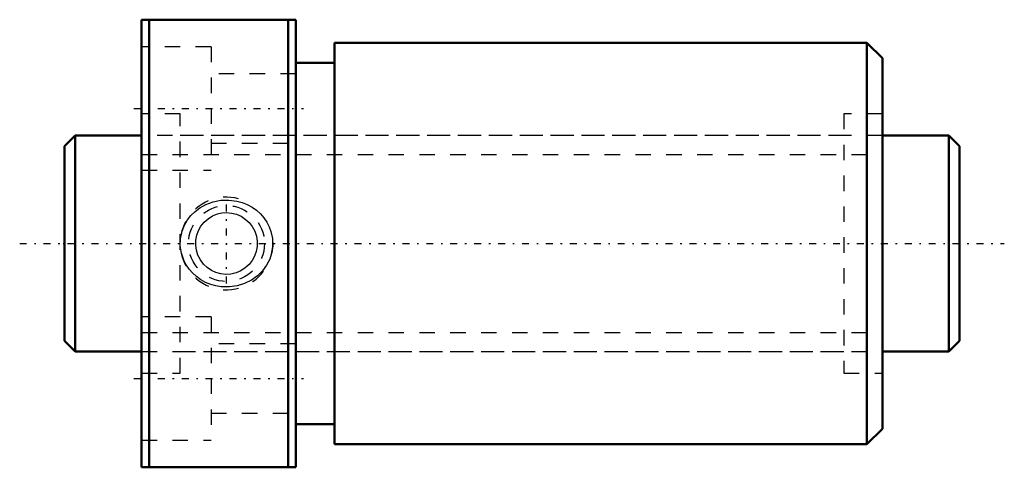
# Model space of a CAD drawing. Header units: millimetres. Extents: x -2.9 to 60.9, y -14.5 to 14.5.
import ezdxf

# ---------------------------------------------------------------- set-up
doc = ezdxf.new("R2010")
doc.units = ezdxf.units.MM
doc.linetypes.add('Center', pattern=[1.5, 0.45, -0.5, 0.05, -0.5])
doc.linetypes.add('Dashed', pattern=[2, 1, -1])
for name, color, linetype, lineweight in [('2d ConnectionPoints', 7, 'Continuous', 50), ('AM_0', 7, 'Continuous', 50), ('AM_5', 3, 'Continuous', 25), ('AM_7', 7, 'Center', 25), ('AM_9', 6, 'Dashed', 25)]:
    doc.layers.add(name, color=color, linetype=linetype, lineweight=lineweight)

# ---------------------------------------------------------------- blocks, each defined once
blk = doc.blocks.new('1_DIK_1404_4RR_Nut_0_in_DIK1404_4RRG0_58LC0_000_4')
at = {"layer": 'AM_0'}
for p, q in [((5, 14.5), (15, 14.5)), ((5, -14.5), (5, 14.5)), ((5.5, 14.5), (5.5, -14.5)), ((14.5, -14.5), (14.5, 14.5)), ((15, -14.5), (15, 14.5)), ((17.5, 13), (17.5, -13)), ((52, 13), (17.5, 13)), ((53, 12), (52, 13)), ((52, 13), (52, -13)), ((17.5, 11.7), (15, 11.7)), ((53, 12), (53, -12)), ((15, -11.7), (17.5, -11.7)), ((52, -13), (53, -12)), ((17.5, -13), (52, -13)), ((15, -14.5), (5, -14.5))]:
    blk.add_line(p, q, dxfattribs=at)
at = {"layer": 'AM_5', "linetype": 'Dashed'}
blk.add_arc((10.5, 0), 3, 75, 15, dxfattribs=at)
at = {"layer": 'AM_7'}
for p, q in [((4.5, 8.75), (15.5, 8.75)), ((10.5, -2.581), (10.5, 2.581)), ((4.5, -8.75), (15.5, -8.75))]:
    blk.add_line(p, q, dxfattribs=at)
at = {"layer": 'AM_9'}
for p, q in [((9.5, 12.75), (5, 12.75)), ((9.5, 12.75), (9.5, 4.75)), ((15, 11), (9.5, 11)), ((7.5, 8.4), (5, 8.4)), ((7.5, -8.4), (7.5, 8.4)), ((50.5, 8.4), (50.5, -8.4)), ((53, 8.4), (50.5, 8.4)), ((50.5, 7), (7.5, 7)), ((9.5, 6.5), (15, 6.5)), ((5, 4.75), (9.5, 4.75)), ((9.5, -4.75), (5, -4.75)), ((9.5, -4.75), (9.5, -12.75)), ((7.5, -7), (50.5, -7)), ((15, -6.5), (9.5, -6.5)), ((5, -8.4), (7.5, -8.4)), ((50.5, -8.4), (53, -8.4)), ((9.5, -11), (15, -11)), ((5, -12.75), (9.5, -12.75))]:
    blk.add_line(p, q, dxfattribs=at)
for points in [[(8.44, 2.05), (8.782, 2.312), (9.157, 2.523), (9.633, 2.701), (10.131, 2.801), (10.656, 2.818), (11.177, 2.749), (11.518, 2.654), (11.847, 2.521), (12.157, 2.352), (12.44, 2.151), (12.699, 1.918), (12.928, 1.657), (13.114, 1.383), (13.267, 1.088), (13.383, 0.778), (13.48, 0.322), (13.496, -0.143), (13.435, -0.584), (13.301, -1.009), (13.099, -1.408), (12.836, -1.769), (12.503, -2.099), (12.122, -2.373), (11.677, -2.595), (11.202, -2.744), (10.686, -2.817), (10.165, -2.805), (9.816, -2.748), (9.475, -2.652), (9.148, -2.519), (8.841, -2.35), (8.554, -2.146), (8.294, -1.911), (8.073, -1.657), (7.882, -1.377), (7.728, -1.077), (7.575, -0.626), (7.505, -0.156), (7.517, 0.294), (7.604, 0.735), (7.761, 1.15), (7.983, 1.535), (8.196, 1.806), (8.44, 2.05)], [(10.5, 2), (10.828, 1.973), (11.147, 1.893), (11.446, 1.762), (11.72, 1.585), (11.966, 1.36), (12.172, 1.097), (12.334, 0.796), (12.444, 0.472), (12.495, 0.141), (12.491, -0.193), (12.433, -0.512), (12.325, -0.818), (12.168, -1.103), (11.967, -1.359), (11.718, -1.586), (11.435, -1.768), (11.121, -1.901), (10.788, -1.979), (10.457, -1.999), (10.128, -1.965), (9.817, -1.88), (9.525, -1.746), (9.252, -1.563), (9.013, -1.338), (8.809, -1.067), (8.652, -0.765), (8.55, -0.442), (8.503, -0.105), (8.513, 0.223), (8.575, 0.544), (8.689, 0.848), (8.848, 1.128), (9.058, 1.385), (9.306, 1.605), (9.596, 1.784), (9.913, 1.912), (10.203, 1.978), (10.5, 2)]]:
    blk.add_lwpolyline(points, dxfattribs=at)
blk.add_circle((10.5, 0), 2.459, dxfattribs=at)
blk = doc.blocks.new('2_DIK_1404_4RR05800_Shaft_0_in_DIK1404_4RRG0_58LC0_000_4')
at = {"layer": 'AM_0'}
for p, q in [((0.7, 7), (0, 6.3)), ((0.7, 7), (0.7, -7)), ((5, 7), (0.7, 7)), ((57.3, 7), (53, 7)), ((58, 6.3), (57.3, 7)), ((57.3, 7), (57.3, -7)), ((0, 6.3), (0, -6.3)), ((58, 6.3), (58, -6.3)), ((0, -6.3), (0.7, -7)), ((57.3, -7), (58, -6.3)), ((0.7, -7), (5, -7)), ((53, -7), (57.3, -7))]:
    blk.add_line(p, q, dxfattribs=at)
at = {"layer": 'AM_5', "linetype": 'Dashed'}
for p, q in [((5, 5.773), (53, 5.773)), ((5, -5.773), (53, -5.773))]:
    blk.add_line(p, q, dxfattribs=at)
at = {"layer": 'AM_7'}
blk.add_line((-2.9, 0), (60.9, 0), dxfattribs=at)
at = {"layer": 'AM_9'}
for p, q in [((53, 7), (5, 7)), ((5, -7), (53, -7))]:
    blk.add_line(p, q, dxfattribs=at)

msp = doc.modelspace()

# ---------------------------------------------------------------- linework, layer by layer
at = {"layer": '2d ConnectionPoints'}
for p in [(0, 0), (5, 0)]:
    msp.add_point(p, dxfattribs=at)

# ---------------------------------------------------------------- block references
for name in ['1_DIK_1404_4RR_Nut_0_in_DIK1404_4RRG0_58LC0_000_4', '2_DIK_1404_4RR05800_Shaft_0_in_DIK1404_4RRG0_58LC0_000_4']:
    msp.add_blockref(name, (0, 0))

doc.saveas('drawing.dxf')
